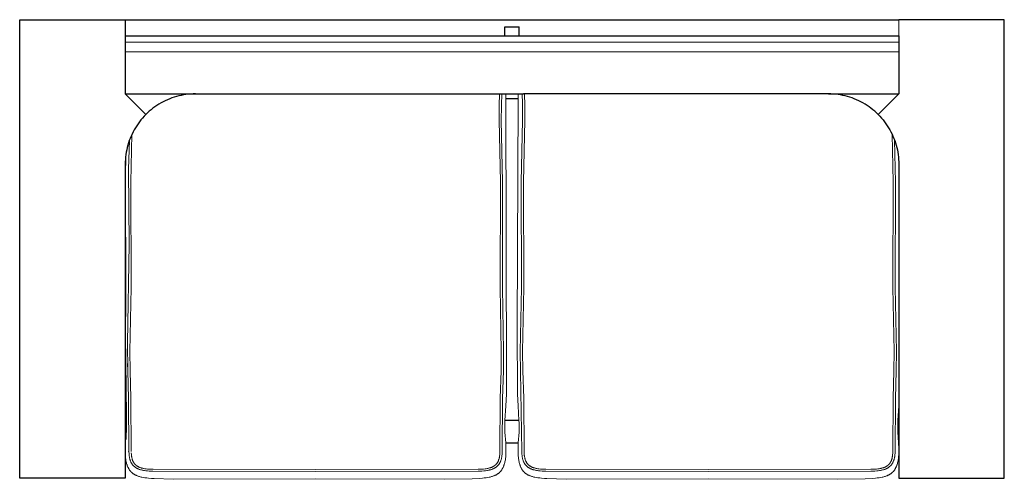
# Model space of a CAD drawing. Extents: x 26303 to 28959, y 10610 to 12307.
# Tile 3 of 4: x 26465 to 27865, y 11654 to 12307. Entities that reach past the tile are written whole.
import ezdxf

# ---------------------------------------------------------------- set-up
doc = ezdxf.new("R2010")
doc.units = 0
doc.header["$LTSCALE"] = 0.5
doc.layers.add('2D$Visibile$Curve', color=7, linetype='CONTINUOUS', lineweight=25, true_color=0x000000)
doc.layers.add('2D$Visibile$Tangenti', color=7, linetype='CONTINUOUS', lineweight=20, true_color=0x555555)

msp = doc.modelspace()

# ---------------------------------------------------------------- linework, layer by layer
at = {"layer": '2D$Visibile$Curve', "color": 0}
for p, q in [((26464.8, 12307.3), (26614.8, 12307.3)), ((26464.8, 11655.4), (26464.8, 12307.3)), ((26614.8, 12307.3), (26614.8, 12284.2)), ((26614.8, 12307.3), (27714.8, 12307.3)), ((27864.8, 12307.3), (27714.8, 12307.3)), ((27864.8, 11655.4), (27864.8, 12307.3)), ((27154.8, 12284.2), (27154.8, 12297.3)), ((27154.8, 12297.3), (27174.8, 12297.3)), ((27174.8, 12284.2), (27174.8, 12297.3)), ((26614.8, 12284.2), (27714.8, 12284.2)), ((26614.8, 12284.2), (26614.8, 12275.3)), ((27714.8, 12284.2), (27714.8, 12275.3)), ((26614.8, 12275.3), (26614.8, 12261.8)), ((27714.8, 12275.3), (27714.8, 12261.8)), ((26614.8, 12261.8), (26614.8, 12201.8)), ((27714.8, 12261.8), (27714.8, 12201.8)), ((26614.8, 12201.8), (26644.1, 12172.5)), ((26614.8, 12201.8), (26714.7, 12201.8)), ((26678.1, 12194.8), (26674.9, 12193.5)), ((26681.3, 12196), (26678.1, 12194.8)), ((26684.5, 12197.1), (26681.3, 12196)), ((26687.8, 12198), (26684.5, 12197.1)), ((26691.1, 12198.9), (26687.8, 12198)), ((26694.4, 12199.7), (26691.1, 12198.9)), ((26697.8, 12200.3), (26694.4, 12199.7)), ((26701.1, 12200.8), (26697.8, 12200.3)), ((26704.5, 12201.2), (26701.1, 12200.8)), ((26707.9, 12201.5), (26704.5, 12201.2)), ((26711.3, 12201.7), (26707.9, 12201.5)), ((26714.7, 12201.8), (26711.3, 12201.7)), ((26714.7, 12201.8), (26714.8, 12201.8)), ((26714.8, 12201.8), (27181, 12201.8)), ((27155.9, 12195.3), (27173.7, 12195.3)), ((27614.8, 12201.8), (27181, 12201.8)), ((27618.2, 12201.7), (27614.8, 12201.8)), ((27614.8, 12201.8), (27714.8, 12201.8)), ((27614.8, 12201.8), (27614.8, 12201.8)), ((27621.6, 12201.5), (27618.2, 12201.7)), ((27625, 12201.2), (27621.6, 12201.5)), ((27628.4, 12200.8), (27625, 12201.2)), ((27631.8, 12200.3), (27628.4, 12200.8)), ((27635.2, 12199.7), (27631.8, 12200.3)), ((27638.5, 12198.9), (27635.2, 12199.7)), ((27641.8, 12198), (27638.5, 12198.9)), ((27645.1, 12197.1), (27641.8, 12198)), ((27648.3, 12196), (27645.1, 12197.1)), ((27651.5, 12194.8), (27648.3, 12196)), ((27654.6, 12193.5), (27651.5, 12194.8)), ((27714.8, 12201.8), (27714.8, 12201.8)), ((26654.3, 12181.4), (26651.7, 12179.3)), ((26657.1, 12183.5), (26654.3, 12181.4)), ((26659.9, 12185.4), (26657.1, 12183.5)), ((26662.8, 12187.2), (26659.9, 12185.4)), ((26665.8, 12188.9), (26662.8, 12187.2)), ((26668.8, 12190.5), (26665.8, 12188.9)), ((26671.8, 12192.1), (26668.8, 12190.5)), ((26674.9, 12193.5), (26671.8, 12192.1)), ((27657.7, 12192.1), (27654.6, 12193.5)), ((27660.8, 12190.5), (27657.7, 12192.1)), ((27663.8, 12188.9), (27660.8, 12190.5)), ((27666.7, 12187.2), (27663.8, 12188.9)), ((27669.6, 12185.4), (27666.7, 12187.2)), ((27672.5, 12183.5), (27669.6, 12185.4)), ((27675.2, 12181.4), (27672.5, 12183.5)), ((27677.9, 12179.3), (27675.2, 12181.4)), ((26639.4, 12167.5), (26637.2, 12164.9)), ((26641.7, 12170), (26639.4, 12167.5)), ((26644.1, 12172.5), (26641.7, 12170)), ((26646.5, 12174.8), (26644.1, 12172.5)), ((26649.1, 12177.1), (26646.5, 12174.8)), ((26651.7, 12179.3), (26649.1, 12177.1)), ((27680.5, 12177.1), (27677.9, 12179.3)), ((27683, 12174.8), (27680.5, 12177.1)), ((27685.5, 12172.5), (27683, 12174.8)), ((27685.5, 12172.5), (27687.9, 12170)), ((27687.9, 12170), (27690.1, 12167.5)), ((27689.7, 12176.7), (27689.7, 12176.7)), ((27689.7, 12176.7), (27689.7, 12176.7)), ((27690.1, 12167.5), (27692.3, 12164.9)), ((26629.3, 12153.7), (26627.6, 12150.8)), ((26631.2, 12156.6), (26629.3, 12153.7)), ((26633.1, 12159.4), (26631.2, 12156.6)), ((26635.1, 12162.2), (26633.1, 12159.4)), ((26637.2, 12164.9), (26635.1, 12162.2)), ((27692.3, 12164.9), (27694.5, 12162.2)), ((27694.5, 12162.2), (27696.5, 12159.4)), ((27696.5, 12159.4), (27698.4, 12156.6)), ((27698.4, 12156.6), (27700.2, 12153.7)), ((27700.2, 12153.7), (27701.9, 12150.8)), ((26621.7, 12138.4), (26620.6, 12135.3)), ((26623.1, 12141.6), (26621.7, 12138.4)), ((26624.5, 12144.7), (26623.1, 12141.6)), ((26626, 12147.8), (26624.5, 12144.7)), ((26627.6, 12150.8), (26626, 12147.8)), ((27701.9, 12150.8), (27703.6, 12147.8)), ((27703.6, 12147.8), (27705.1, 12144.7)), ((27705.1, 12144.7), (27706.5, 12141.6)), ((27706.5, 12141.6), (27707.8, 12138.4)), ((27707.8, 12138.4), (27709, 12135.3)), ((26617.6, 12125.4), (26616.9, 12122.1)), ((26618.5, 12128.7), (26617.6, 12125.4)), ((26619.5, 12132), (26618.5, 12128.7)), ((26620.6, 12135.3), (26619.5, 12132)), ((27709, 12135.3), (27710.1, 12132)), ((27710.1, 12132), (27711.1, 12128.7)), ((27711.1, 12128.7), (27711.9, 12125.4)), ((27711.9, 12125.4), (27712.7, 12122.1)), ((26615.3, 12112), (26615, 12108.6)), ((26615.7, 12115.4), (26615.3, 12112)), ((26616.2, 12118.8), (26615.7, 12115.4)), ((26616.9, 12122.1), (26616.2, 12118.8)), ((27712.7, 12122.1), (27713.3, 12118.8)), ((27713.3, 12118.8), (27713.8, 12115.4)), ((27713.8, 12115.4), (27714.3, 12112)), ((27714.3, 12112), (27714.5, 12108.6)), ((26615, 12108.6), (26614.8, 12105.2)), ((26614.8, 12105.2), (26614.8, 12101.8)), ((26614.8, 12101.8), (26614.8, 11758.2)), ((27714.5, 12108.6), (27714.7, 12105.2)), ((27714.7, 12105.2), (27714.8, 12101.8)), ((27714.8, 12101.8), (27714.8, 11758.2)), ((26614.8, 11758.2), (26614.8, 11737.4)), ((27714.8, 11758.2), (27714.8, 11757)), ((27714.8, 11757), (27714.8, 11705.4)), ((26614.8, 11737.4), (26614.8, 11705.4)), ((26616.1, 11737.4), (26614.8, 11737.4)), ((27174.7, 11737.4), (27154.8, 11737.4)), ((26614.8, 11705.4), (26614.8, 11655.4)), ((26614.8, 11705.4), (26614.8, 11655.4)), ((26614.8, 11705.4), (26615.1, 11705.4)), ((27155.8, 11705.4), (27173.7, 11705.4)), ((27714.8, 11705.4), (27714.8, 11655.4)), ((26620.1, 11693.2), (26620.1, 11693.1)), ((26620.1, 11693), (26620.1, 11693.1)), ((26614.8, 11655.4), (26464.8, 11655.4)), ((27714.8, 11655.4), (27864.8, 11655.4))]:
    msp.add_line(p, q, dxfattribs=at)
at = {"layer": '2D$Visibile$Tangenti', "color": 0}
for p, q in [((27714.8, 12307.3), (27714.8, 12284.2)), ((26614.8, 12275.3), (27714.8, 12275.3)), ((26614.8, 12261.8), (27714.8, 12261.8)), ((27146.6, 12185.2), (27147.1, 12201.8)), ((27150.4, 12201.8), (27149.8, 12185.7)), ((27155.9, 12201.8), (27155.9, 12195.3)), ((27155.9, 12195.3), (27157.1, 11790.8)), ((27172, 11869.4), (27173.7, 12195.3)), ((27173.7, 12195.3), (27173.7, 12201.8)), ((27179.2, 12201.8), (27179.6, 12188.2)), ((27182.4, 12201.8), (27183, 12185.2)), ((27714.8, 12201.8), (27685.5, 12172.5)), ((27146.6, 12185.2), (27146.3, 12164.6)), ((27149.8, 12184.2), (27149.6, 12164.6)), ((27149.8, 12185.7), (27149.8, 12185.2)), ((27149.8, 12185.2), (27149.8, 12184.2)), ((27179.6, 12188.2), (27179.9, 12164.6)), ((27183, 12185.2), (27183.2, 12164.6)), ((27146.3, 12164.6), (27148.3, 12076.3)), ((27149.6, 12164.6), (27151.5, 12076.4)), ((27179.9, 12164.6), (27178, 12076.4)), ((27183.2, 12164.6), (27181.3, 12076.3)), ((26624.3, 12144.4), (26622.7, 12076.3)), ((27705.2, 12144.4), (27706.9, 12076.3)), ((26619.6, 12094.7), (26620.8, 12136)), ((27708.7, 12136), (27710.2, 12076.4)), ((26615.1, 12085.4), (26615.5, 12114.1)), ((26615.8, 11911.2), (26615.1, 12085.4)), ((26620.2, 11987.9), (26619.6, 12094.7)), ((26622.7, 12076.3), (26623.1, 11926.6)), ((27148.3, 12076.3), (27147.8, 11926.6)), ((27151.5, 12076.4), (27151.1, 11926.6)), ((27178, 12076.4), (27178.5, 11926.6)), ((27181.3, 12076.3), (27181.7, 11926.6)), ((27706.9, 12076.3), (27706.4, 11926.6)), ((27710.2, 12076.4), (27709.7, 11926.6)), ((26618, 11847.9), (26620.2, 11987.9)), ((26623.1, 11926.6), (26621.3, 11835.7)), ((27147.8, 11926.6), (27149.6, 11835.7)), ((27151.1, 11926.6), (27152.9, 11835.7)), ((27178.5, 11926.6), (27176.6, 11835.7)), ((27181.7, 11926.6), (27179.9, 11835.7)), ((27706.4, 11926.6), (27708.3, 11835.7)), ((27709.7, 11926.6), (27711.5, 11835.7)), ((26615.3, 11858.6), (26615.8, 11911.2)), ((26616.8, 11744.8), (26615.3, 11858.6)), ((27172.7, 11774.6), (27172, 11869.4)), ((26618.5, 11808), (26618, 11847.9)), ((26621.3, 11835.7), (26621.8, 11808.1)), ((27149.6, 11835.7), (27149.2, 11808.1)), ((27152.9, 11835.7), (27152.5, 11808)), ((27176.6, 11835.7), (27178.7, 11693.1)), ((27179.9, 11835.7), (27180.4, 11808.1)), ((27708.3, 11835.7), (27707.8, 11808.1)), ((27711.5, 11835.7), (27711.1, 11808)), ((26618.3, 11818.2), (26618.5, 11808)), ((26618.5, 11808), (26619.6, 11768.4)), ((26621.8, 11808.1), (26622.9, 11768.9)), ((27149.2, 11808.1), (27148.1, 11768.9)), ((27152.5, 11808), (27151.3, 11768.4)), ((27180.4, 11808.1), (27181.5, 11768.9)), ((27707.8, 11808.1), (27706.7, 11768.9)), ((27711.1, 11808), (27709.9, 11768.4)), ((27157.1, 11790.8), (27156.8, 11774.6)), ((27156.8, 11774.6), (27156.2, 11758.3)), ((27173.4, 11758.3), (27172.7, 11774.6)), ((26620.1, 11693.2), (26619.6, 11768.4)), ((26622.9, 11768.9), (26623.4, 11693.1)), ((27148.1, 11768.9), (27147.6, 11693.1)), ((27151.3, 11768.4), (27150.9, 11694.1)), ((27181.5, 11768.9), (27182, 11693.1)), ((27706.7, 11768.9), (27706.2, 11693.1)), ((27709.9, 11768.4), (27709.5, 11693)), ((26616.1, 11737.4), (26614.8, 11758.2)), ((27156.2, 11758.3), (27154.8, 11737.4)), ((27174.7, 11737.4), (27173.4, 11758.3)), ((27714.8, 11758.2), (27713.4, 11737.4)), ((26616.3, 11733.9), (26616.1, 11737.4)), ((26616.4, 11730), (26616.3, 11733.9)), ((26616.7, 11728.7), (26616.8, 11744.8)), ((27154.7, 11733.9), (27154.6, 11730)), ((27154.8, 11737.4), (27154.7, 11733.9)), ((27174.9, 11733.9), (27174.7, 11737.4)), ((27175, 11730), (27174.9, 11733.9)), ((27713.3, 11733.9), (27713.2, 11730)), ((27713.4, 11737.4), (27713.3, 11733.9)), ((27714.8, 11737.4), (27713.4, 11737.4)), ((26615.1, 11705.4), (26616.2, 11720.8)), ((26616.1, 11710.9), (26616.7, 11728.7)), ((26616.2, 11720.8), (26616.3, 11726)), ((26616.3, 11726), (26616.4, 11730)), ((27154.6, 11730), (27154.6, 11726)), ((27154.6, 11726), (27154.8, 11720.8)), ((27154.8, 11720.8), (27155.8, 11705.4)), ((27173.7, 11705.4), (27174.8, 11720.8)), ((27174.8, 11720.8), (27175, 11726)), ((27175, 11726), (27175, 11730)), ((27713.2, 11730), (27713.2, 11726)), ((27713.2, 11726), (27713.4, 11720.8)), ((27713.4, 11720.8), (27714.4, 11705.4)), ((26614.8, 11697.2), (26615.1, 11705.4)), ((27155.8, 11705.4), (27156, 11702.1)), ((27173.6, 11702.1), (27173.7, 11705.4)), ((27714.4, 11705.4), (27714.8, 11697.2)), ((27714.4, 11705.4), (27714.8, 11705.4)), ((26614.8, 11690), (26614.8, 11691.9)), ((26614.9, 11688.2), (26614.8, 11690)), ((26620.1, 11694.1), (26620.1, 11693.2)), ((26620.1, 11693), (26620.2, 11690.5)), ((26620.2, 11690.5), (26620.3, 11689)), ((26623.4, 11691.2), (26623.6, 11689.2)), ((27147.4, 11689.2), (27147.5, 11690.6)), ((27147.5, 11690.6), (27147.6, 11693.1)), ((27150.8, 11690.5), (27150.6, 11689)), ((27150.9, 11694.1), (27150.8, 11691.6)), ((27150.8, 11691.6), (27150.8, 11690.5)), ((27156, 11702.1), (27156.2, 11697.9)), ((27156.1, 11690.9), (27156, 11688.2)), ((27156.2, 11693.7), (27156.1, 11690.9)), ((27156.2, 11697.9), (27156.2, 11693.7)), ((27173.4, 11697.9), (27173.6, 11702.1)), ((27173.4, 11693.7), (27173.4, 11697.9)), ((27173.4, 11690.9), (27173.4, 11693.7)), ((27173.5, 11688.2), (27173.4, 11690.9)), ((27178.7, 11693.1), (27178.7, 11691.8)), ((27178.8, 11690.5), (27178.7, 11691.8)), ((27178.9, 11689), (27178.8, 11690.5)), ((27182, 11693.1), (27182.1, 11690.6)), ((27182.1, 11690.6), (27182.2, 11689.2)), ((27706, 11689.2), (27706.1, 11690.6)), ((27706.1, 11690.6), (27706.2, 11693.1)), ((27709.4, 11690.5), (27709.3, 11689)), ((27709.5, 11693), (27709.4, 11691.6)), ((27709.4, 11691.6), (27709.4, 11690.5)), ((27714.7, 11690), (27714.6, 11688.2)), ((27714.8, 11691.9), (27714.7, 11690)), ((26615, 11686.7), (26614.9, 11688.2)), ((26615.2, 11685.1), (26615, 11686.7)), ((26615.3, 11683.9), (26615.2, 11685.1)), ((26615.5, 11682.6), (26615.3, 11683.9)), ((26615.7, 11681.3), (26615.5, 11682.6)), ((26615.9, 11680), (26615.7, 11681.3)), ((26616.2, 11678.6), (26615.9, 11680)), ((26616.5, 11677.3), (26616.2, 11678.6)), ((26616.8, 11676.1), (26616.5, 11677.3)), ((26617.2, 11674.8), (26616.8, 11676.1)), ((26620.3, 11689), (26620.5, 11687.4)), ((26620.5, 11687.4), (26620.6, 11686.6)), ((26620.6, 11686.6), (26620.7, 11685.9)), ((26620.7, 11685.9), (26620.8, 11685.1)), ((26620.8, 11685.1), (26620.9, 11684.4)), ((26620.9, 11684.4), (26621.1, 11683.6)), ((26621.1, 11683.6), (26621.3, 11682.8)), ((26621.3, 11682.8), (26621.5, 11682.1)), ((26621.5, 11682.1), (26621.7, 11681.3)), ((26621.7, 11681.3), (26622, 11680.6)), ((26622, 11680.6), (26622.2, 11679.9)), ((26622.2, 11679.9), (26622.5, 11679.3)), ((26622.5, 11679.3), (26622.7, 11678.6)), ((26622.7, 11678.6), (26623, 11678)), ((26623, 11678), (26623.2, 11677.6)), ((26623.2, 11677.6), (26623.4, 11677.2)), ((26623.4, 11677.2), (26623.6, 11676.9)), ((26623.6, 11689.2), (26623.7, 11687.7)), ((26623.6, 11676.9), (26623.8, 11676.5)), ((26623.7, 11687.7), (26623.8, 11686.9)), ((26623.8, 11686.9), (26623.9, 11686.2)), ((26623.8, 11676.5), (26624.1, 11676.1)), ((26623.9, 11686.2), (26624, 11685.5)), ((26624, 11685.5), (26624.2, 11684.8)), ((26624.1, 11676.1), (26624.4, 11675.7)), ((26624.2, 11684.8), (26624.3, 11684.1)), ((26624.3, 11684.1), (26624.5, 11683.4)), ((26624.5, 11683.4), (26624.7, 11682.7)), ((26624.7, 11682.7), (26624.9, 11682)), ((26624.9, 11682), (26625.1, 11681.3)), ((26625.1, 11681.3), (26625.3, 11680.7)), ((26625.3, 11680.7), (26625.5, 11680.1)), ((26625.5, 11680.1), (26625.8, 11679.6)), ((26625.8, 11679.6), (26626.1, 11679)), ((26626.1, 11679), (26626.2, 11678.7)), ((26626.2, 11678.7), (26626.4, 11678.3)), ((26626.4, 11678.3), (26626.6, 11678)), ((26626.6, 11678), (26626.8, 11677.7)), ((26626.8, 11677.7), (26627, 11677.4)), ((26627, 11677.4), (26627.2, 11677)), ((26627.2, 11677), (26627.4, 11676.7)), ((26627.4, 11676.7), (26627.6, 11676.4)), ((26627.6, 11676.4), (26627.9, 11676.1)), ((26627.9, 11676.1), (26628.1, 11675.8)), ((27142.9, 11675.8), (27143.1, 11676.1)), ((27143.1, 11676.1), (27143.3, 11676.4)), ((27143.3, 11676.4), (27143.5, 11676.7)), ((27143.5, 11676.7), (27143.7, 11677)), ((27143.7, 11677), (27144, 11677.4)), ((27144, 11677.4), (27144.2, 11677.7)), ((27144.2, 11677.7), (27144.4, 11678)), ((27144.4, 11678), (27144.5, 11678.4)), ((27144.5, 11678.4), (27144.7, 11678.7)), ((27144.7, 11678.7), (27144.9, 11679)), ((27144.9, 11679), (27145.1, 11679.6)), ((27145.1, 11679.6), (27145.4, 11680.1)), ((27145.4, 11680.1), (27145.6, 11680.7)), ((27145.6, 11680.7), (27145.8, 11681.3)), ((27145.8, 11681.3), (27146.1, 11682)), ((27146.1, 11682), (27146.3, 11682.7)), ((27146.3, 11682.7), (27146.5, 11683.4)), ((27146.5, 11683.4), (27146.6, 11684.1)), ((27146.6, 11684.1), (27146.8, 11684.8)), ((27146.8, 11676.1), (27146.6, 11675.7)), ((27146.8, 11684.8), (27146.9, 11685.5)), ((27147.1, 11676.5), (27146.8, 11676.1)), ((27146.9, 11685.5), (27147, 11686.2)), ((27147, 11686.2), (27147.1, 11686.9)), ((27147.1, 11686.9), (27147.3, 11688.4)), ((27147.3, 11676.9), (27147.1, 11676.5)), ((27147.3, 11688.4), (27147.4, 11689.2)), ((27147.5, 11677.2), (27147.3, 11676.9)), ((27147.7, 11677.6), (27147.5, 11677.2)), ((27147.9, 11678), (27147.7, 11677.6)), ((27148.2, 11678.6), (27147.9, 11678)), ((27148.5, 11679.3), (27148.2, 11678.6)), ((27148.8, 11679.9), (27148.5, 11679.3)), ((27149, 11680.6), (27148.8, 11679.9)), ((27149.2, 11681.3), (27149, 11680.6)), ((27149.5, 11682.1), (27149.2, 11681.3)), ((27149.7, 11682.8), (27149.5, 11682.1)), ((27149.8, 11683.6), (27149.7, 11682.8)), ((27150, 11684.4), (27149.8, 11683.6)), ((27150.2, 11685.1), (27150, 11684.4)), ((27150.3, 11685.9), (27150.2, 11685.1)), ((27150.4, 11686.6), (27150.3, 11685.9)), ((27150.5, 11687.4), (27150.4, 11686.6)), ((27150.6, 11689), (27150.5, 11687.4)), ((27154.1, 11676.1), (27153.8, 11674.8)), ((27154.5, 11677.3), (27154.1, 11676.1)), ((27154.8, 11678.6), (27154.5, 11677.3)), ((27155.1, 11680), (27154.8, 11678.6)), ((27155.3, 11681.3), (27155.1, 11680)), ((27155.5, 11682.6), (27155.3, 11681.3)), ((27155.6, 11683.9), (27155.5, 11682.6)), ((27155.8, 11685.1), (27155.6, 11683.9)), ((27155.9, 11686.7), (27155.8, 11685.1)), ((27156, 11688.2), (27155.9, 11686.7)), ((27173.6, 11686.7), (27173.5, 11688.2)), ((27173.8, 11685.1), (27173.6, 11686.7)), ((27173.9, 11683.9), (27173.8, 11685.1)), ((27174.1, 11682.6), (27173.9, 11683.9)), ((27174.3, 11681.3), (27174.1, 11682.6)), ((27174.5, 11680), (27174.3, 11681.3)), ((27174.8, 11678.6), (27174.5, 11680)), ((27175.1, 11677.3), (27174.8, 11678.6)), ((27175.4, 11676.1), (27175.1, 11677.3)), ((27175.8, 11674.8), (27175.4, 11676.1)), ((27179, 11688.2), (27178.9, 11689)), ((27179.2, 11686.6), (27179, 11688.2)), ((27179.3, 11685.9), (27179.2, 11686.6)), ((27179.4, 11685.1), (27179.3, 11685.9)), ((27179.5, 11684.4), (27179.4, 11685.1)), ((27179.7, 11683.6), (27179.5, 11684.4)), ((27179.9, 11682.8), (27179.7, 11683.6)), ((27180.1, 11682.1), (27179.9, 11682.8)), ((27180.3, 11681.3), (27180.1, 11682.1)), ((27180.6, 11680.6), (27180.3, 11681.3)), ((27180.8, 11679.9), (27180.6, 11680.6)), ((27181.1, 11679.3), (27180.8, 11679.9)), ((27181.4, 11678.6), (27181.1, 11679.3)), ((27181.7, 11678), (27181.4, 11678.6)), ((27181.8, 11677.6), (27181.7, 11678)), ((27182, 11677.2), (27181.8, 11677.6)), ((27182.2, 11676.9), (27182, 11677.2)), ((27182.2, 11689.2), (27182.3, 11687.7)), ((27182.5, 11676.5), (27182.2, 11676.9)), ((27182.3, 11687.7), (27182.4, 11686.9)), ((27182.4, 11686.9), (27182.5, 11686.2)), ((27182.5, 11686.2), (27182.6, 11685.5)), ((27182.7, 11676.1), (27182.5, 11676.5)), ((27182.6, 11685.5), (27182.8, 11684.8)), ((27183, 11675.7), (27182.7, 11676.1)), ((27182.8, 11684.8), (27182.9, 11684.1)), ((27182.9, 11684.1), (27183.1, 11683.4)), ((27183.1, 11683.4), (27183.3, 11682.7)), ((27183.3, 11682.7), (27183.5, 11682)), ((27183.5, 11682), (27183.7, 11681.3)), ((27183.7, 11681.3), (27183.9, 11680.7)), ((27183.9, 11680.7), (27184.2, 11680.1)), ((27184.2, 11680.1), (27184.4, 11679.6)), ((27184.4, 11679.6), (27184.7, 11679)), ((27184.7, 11679), (27184.8, 11678.7)), ((27184.8, 11678.7), (27185, 11678.4)), ((27185, 11678.4), (27185.2, 11678)), ((27185.2, 11678), (27185.4, 11677.7)), ((27185.4, 11677.7), (27185.6, 11677.4)), ((27185.6, 11677.4), (27185.8, 11677)), ((27185.8, 11677), (27186, 11676.7)), ((27186, 11676.7), (27186.2, 11676.4)), ((27186.2, 11676.4), (27186.5, 11676.1)), ((27186.5, 11676.1), (27186.7, 11675.8)), ((27701.5, 11675.8), (27701.7, 11676.1)), ((27701.7, 11676.1), (27701.9, 11676.4)), ((27701.9, 11676.4), (27702.1, 11676.7)), ((27702.1, 11676.7), (27702.3, 11677)), ((27702.3, 11677), (27702.6, 11677.4)), ((27702.6, 11677.4), (27702.8, 11677.7)), ((27702.8, 11677.7), (27703, 11678)), ((27703, 11678), (27703.1, 11678.4)), ((27703.1, 11678.4), (27703.3, 11678.7)), ((27703.3, 11678.7), (27703.5, 11679)), ((27703.5, 11679), (27703.8, 11679.6)), ((27703.8, 11679.6), (27704, 11680.1)), ((27704, 11680.1), (27704.2, 11680.7)), ((27704.2, 11680.7), (27704.5, 11681.3)), ((27704.5, 11681.3), (27704.7, 11682)), ((27704.7, 11682), (27704.9, 11682.7)), ((27704.9, 11682.7), (27705.1, 11683.4)), ((27705.1, 11683.4), (27705.2, 11684.1)), ((27705.2, 11684.1), (27705.4, 11684.8)), ((27705.5, 11676.1), (27705.2, 11675.7)), ((27705.4, 11684.8), (27705.5, 11685.5)), ((27705.5, 11685.5), (27705.6, 11686.2)), ((27705.7, 11676.5), (27705.5, 11676.1)), ((27705.6, 11686.2), (27705.7, 11686.9)), ((27705.7, 11686.9), (27705.9, 11688.4)), ((27705.9, 11676.9), (27705.7, 11676.5)), ((27705.9, 11688.4), (27706, 11689.2)), ((27706.1, 11677.2), (27705.9, 11676.9)), ((27706.3, 11677.6), (27706.1, 11677.2)), ((27706.5, 11678), (27706.3, 11677.6)), ((27706.8, 11678.6), (27706.5, 11678)), ((27707.1, 11679.3), (27706.8, 11678.6)), ((27707.4, 11679.9), (27707.1, 11679.3)), ((27707.6, 11680.6), (27707.4, 11679.9)), ((27707.8, 11681.3), (27707.6, 11680.6)), ((27708.1, 11682.1), (27707.8, 11681.3)), ((27708.3, 11682.8), (27708.1, 11682.1)), ((27708.5, 11683.6), (27708.3, 11682.8)), ((27708.6, 11684.4), (27708.5, 11683.6)), ((27708.8, 11685.1), (27708.6, 11684.4)), ((27708.9, 11685.9), (27708.8, 11685.1)), ((27709, 11686.6), (27708.9, 11685.9)), ((27709.1, 11687.4), (27709, 11686.6)), ((27709.3, 11689), (27709.1, 11687.4)), ((27712.8, 11676.1), (27712.4, 11674.8)), ((27713.1, 11677.3), (27712.8, 11676.1)), ((27713.4, 11678.6), (27713.1, 11677.3)), ((27713.7, 11680), (27713.4, 11678.6)), ((27713.9, 11681.3), (27713.7, 11680)), ((27714.1, 11682.6), (27713.9, 11681.3)), ((27714.3, 11683.9), (27714.1, 11682.6)), ((27714.4, 11685.1), (27714.3, 11683.9)), ((27714.5, 11686.7), (27714.4, 11685.1)), ((27714.6, 11688.2), (27714.5, 11686.7)), ((26617.4, 11674.2), (26617.2, 11674.8)), ((26617.6, 11673.6), (26617.4, 11674.2)), ((26617.8, 11673), (26617.6, 11673.6)), ((26618.1, 11672.4), (26617.8, 11673)), ((26618.3, 11671.7), (26618.1, 11672.4)), ((26618.6, 11671), (26618.3, 11671.7)), ((26618.9, 11670.4), (26618.6, 11671)), ((26619.3, 11669.8), (26618.9, 11670.4)), ((26619.6, 11669.2), (26619.3, 11669.8)), ((26619.9, 11668.5), (26619.6, 11669.2)), ((26620.3, 11668), (26619.9, 11668.5)), ((26620.7, 11667.4), (26620.3, 11668)), ((26621, 11666.9), (26620.7, 11667.4)), ((26621.4, 11666.4), (26621, 11666.9)), ((26621.7, 11665.9), (26621.4, 11666.4)), ((26622.1, 11665.5), (26621.7, 11665.9)), ((26622.5, 11665), (26622.1, 11665.5)), ((26622.9, 11664.6), (26622.5, 11665)), ((26623.3, 11664.1), (26622.9, 11664.6)), ((26623.7, 11663.7), (26623.3, 11664.1)), ((26624.1, 11663.3), (26623.7, 11663.7)), ((26624.6, 11662.9), (26624.1, 11663.3)), ((26624.4, 11675.7), (26624.6, 11675.4)), ((26624.6, 11675.4), (26624.9, 11675)), ((26625, 11662.6), (26624.6, 11662.9)), ((26624.9, 11675), (26625.1, 11674.7)), ((26625.5, 11662.2), (26625, 11662.6)), ((26625.1, 11674.7), (26625.4, 11674.3)), ((26625.4, 11674.3), (26625.7, 11674)), ((26625.8, 11661.9), (26625.5, 11662.2)), ((26625.7, 11674), (26625.9, 11673.7)), ((26625.9, 11673.7), (26626.2, 11673.3)), ((26626.2, 11673.3), (26626.5, 11673)), ((26626.5, 11673), (26626.8, 11672.8)), ((26626.8, 11672.8), (26627.1, 11672.5)), ((26627.1, 11672.5), (26627.4, 11672.2)), ((26627.4, 11672.2), (26627.7, 11672)), ((26627.7, 11672), (26628, 11671.7)), ((26628, 11671.7), (26628.3, 11671.5)), ((26628.1, 11675.8), (26628.3, 11675.6)), ((26628.3, 11675.6), (26628.6, 11675.3)), ((26628.3, 11671.5), (26628.6, 11671.2)), ((26628.6, 11675.3), (26628.8, 11675)), ((26628.6, 11671.2), (26628.9, 11671)), ((26628.8, 11675), (26629.1, 11674.7)), ((26628.9, 11671), (26629.3, 11670.7)), ((26629.1, 11674.7), (26629.3, 11674.5)), ((26629.3, 11674.5), (26629.5, 11674.3)), ((26629.3, 11670.7), (26629.7, 11670.5)), ((26629.5, 11674.3), (26629.8, 11674.1)), ((26629.7, 11670.5), (26630.1, 11670.2)), ((26629.8, 11674.1), (26630, 11673.8)), ((26630, 11673.8), (26630.3, 11673.6)), ((26630.1, 11670.2), (26630.5, 11670)), ((26630.3, 11673.6), (26630.6, 11673.4)), ((26630.5, 11670), (26630.9, 11669.7)), ((26630.6, 11673.4), (26630.8, 11673.2)), ((26630.8, 11673.2), (26631.1, 11673)), ((26630.9, 11669.7), (26631.4, 11669.5)), ((26631.1, 11673), (26631.4, 11672.8)), ((26631.4, 11672.8), (26631.7, 11672.6)), ((26631.4, 11669.5), (26631.8, 11669.2)), ((26631.7, 11672.6), (26632, 11672.4)), ((26631.8, 11669.2), (26632.2, 11669)), ((26632, 11672.4), (26632.4, 11672.2)), ((26632.2, 11669), (26632.6, 11668.8)), ((26632.4, 11672.2), (26632.8, 11671.9)), ((26632.6, 11668.8), (26633, 11668.6)), ((26632.8, 11671.9), (26633.2, 11671.7)), ((26633, 11668.6), (26633.5, 11668.5)), ((26633.2, 11671.7), (26633.5, 11671.5)), ((26633.5, 11671.5), (26633.9, 11671.4)), ((26633.5, 11668.5), (26633.9, 11668.3)), ((26633.9, 11671.4), (26634.2, 11671.2)), ((26633.9, 11668.3), (26634.8, 11667.9)), ((26634.2, 11671.2), (26634.6, 11671)), ((26634.6, 11671), (26635, 11670.9)), ((26634.8, 11667.9), (26635.6, 11667.7)), ((26635, 11670.9), (26635.3, 11670.7)), ((26635.3, 11670.7), (26636.1, 11670.4)), ((26635.6, 11667.7), (26636.4, 11667.4)), ((26636.1, 11670.4), (26636.8, 11670.2)), ((26636.4, 11667.4), (26637.2, 11667.2)), ((26636.8, 11670.2), (26637.5, 11670)), ((26637.2, 11667.2), (26638, 11667)), ((26637.5, 11670), (26638.2, 11669.7)), ((26638, 11667), (26638.9, 11666.7)), ((26638.2, 11669.7), (26638.9, 11669.6)), ((26638.9, 11669.6), (26639.7, 11669.4)), ((26638.9, 11666.7), (26639.8, 11666.6)), ((26639.7, 11669.4), (26640.6, 11669.2)), ((26639.8, 11666.6), (26640.8, 11666.4)), ((26640.6, 11669.2), (26641.5, 11669)), ((26640.8, 11666.4), (26642.2, 11666.1)), ((26641.5, 11669), (26642.7, 11668.8)), ((26642.2, 11666.1), (26644, 11665.9)), ((26642.7, 11668.8), (26644.4, 11668.6)), ((26644, 11665.9), (26646.3, 11665.6)), ((26644.4, 11668.6), (26646.6, 11668.3)), ((26646.3, 11665.6), (26648.9, 11665.5)), ((26646.6, 11668.3), (26649.1, 11668.2)), ((26648.9, 11665.5), (26650.7, 11665.4)), ((26649.1, 11668.2), (26650.8, 11668.1)), ((26650.7, 11665.4), (26654.3, 11665.3)), ((26650.8, 11668.1), (26654.4, 11668)), ((26654.3, 11665.3), (26885.5, 11664.9)), ((26654.4, 11668), (26885.5, 11667.7)), ((26885.5, 11667.7), (27116.6, 11668)), ((27116.6, 11665.3), (26885.5, 11664.9)), ((27116.6, 11668), (27120.1, 11668.1)), ((27120.3, 11665.4), (27116.6, 11665.3)), ((27120.1, 11668.1), (27121.8, 11668.2)), ((27122, 11665.4), (27120.3, 11665.4)), ((27121.8, 11668.2), (27124.4, 11668.3)), ((27124.7, 11665.6), (27122, 11665.4)), ((27124.4, 11668.3), (27126.5, 11668.6)), ((27127, 11665.9), (27124.7, 11665.6)), ((27126.5, 11668.6), (27128.2, 11668.8)), ((27128.8, 11666.1), (27127, 11665.9)), ((27128.2, 11668.8), (27129.4, 11669)), ((27130.1, 11666.3), (27128.8, 11666.1)), ((27129.4, 11669), (27130.4, 11669.2)), ((27131.2, 11666.5), (27130.1, 11666.3)), ((27130.4, 11669.2), (27131.2, 11669.4)), ((27131.2, 11669.4), (27132, 11669.6)), ((27132.1, 11666.7), (27131.2, 11666.5)), ((27132, 11669.6), (27132.7, 11669.8)), ((27133, 11667), (27132.1, 11666.7)), ((27132.7, 11669.8), (27133.5, 11670)), ((27133.8, 11667.2), (27133, 11667)), ((27133.5, 11670), (27134.2, 11670.2)), ((27134.6, 11667.4), (27133.8, 11667.2)), ((27134.2, 11670.2), (27134.8, 11670.4)), ((27135.4, 11667.7), (27134.6, 11667.4)), ((27134.8, 11670.4), (27135.6, 11670.7)), ((27136.2, 11667.9), (27135.4, 11667.7)), ((27135.6, 11670.7), (27136, 11670.9)), ((27136, 11670.9), (27136.4, 11671)), ((27137, 11668.3), (27136.2, 11667.9)), ((27136.4, 11671), (27136.7, 11671.2)), ((27136.7, 11671.2), (27137.1, 11671.4)), ((27137.5, 11668.4), (27137, 11668.3)), ((27137.1, 11671.4), (27137.4, 11671.6)), ((27137.4, 11671.6), (27137.8, 11671.7)), ((27137.9, 11668.6), (27137.5, 11668.4)), ((27137.8, 11671.7), (27138.2, 11672)), ((27138.3, 11668.8), (27137.9, 11668.6)), ((27138.2, 11672), (27138.6, 11672.2)), ((27138.7, 11669), (27138.3, 11668.8)), ((27138.6, 11672.2), (27138.9, 11672.4)), ((27139.2, 11669.2), (27138.7, 11669)), ((27138.9, 11672.4), (27139.2, 11672.6)), ((27139.2, 11672.6), (27139.5, 11672.8)), ((27139.6, 11669.4), (27139.2, 11669.2)), ((27139.5, 11672.8), (27139.9, 11673)), ((27140, 11669.7), (27139.6, 11669.4)), ((27139.9, 11673), (27140.1, 11673.2)), ((27140.5, 11670), (27140, 11669.7)), ((27140.1, 11673.2), (27140.4, 11673.4)), ((27140.4, 11673.4), (27140.6, 11673.6)), ((27140.9, 11670.2), (27140.5, 11670)), ((27140.6, 11673.6), (27140.9, 11673.9)), ((27140.9, 11673.9), (27141.2, 11674.1)), ((27141.3, 11670.5), (27140.9, 11670.2)), ((27141.2, 11674.1), (27141.4, 11674.3)), ((27141.6, 11670.7), (27141.3, 11670.5)), ((27141.4, 11674.3), (27141.6, 11674.5)), ((27141.6, 11674.5), (27141.9, 11674.8)), ((27142, 11671), (27141.6, 11670.7)), ((27141.9, 11674.8), (27142.1, 11675)), ((27142.3, 11671.2), (27142, 11671)), ((27142.1, 11675), (27142.4, 11675.3)), ((27142.6, 11671.5), (27142.3, 11671.2)), ((27142.4, 11675.3), (27142.6, 11675.6)), ((27142.6, 11675.6), (27142.9, 11675.8)), ((27142.9, 11671.7), (27142.6, 11671.5)), ((27143.2, 11672), (27142.9, 11671.7)), ((27143.5, 11672.2), (27143.2, 11672)), ((27143.8, 11672.5), (27143.5, 11672.2)), ((27144.1, 11672.7), (27143.8, 11672.5)), ((27144.4, 11673), (27144.1, 11672.7)), ((27144.7, 11673.3), (27144.4, 11673)), ((27145, 11673.7), (27144.7, 11673.3)), ((27145.3, 11674), (27145, 11673.7)), ((27145.5, 11662.2), (27145.1, 11661.9)), ((27145.6, 11674.3), (27145.3, 11674)), ((27145.9, 11662.6), (27145.5, 11662.2)), ((27145.8, 11674.7), (27145.6, 11674.3)), ((27146.1, 11675), (27145.8, 11674.7)), ((27146.4, 11662.9), (27145.9, 11662.6)), ((27146.3, 11675.3), (27146.1, 11675)), ((27146.6, 11675.7), (27146.3, 11675.3)), ((27146.8, 11663.3), (27146.4, 11662.9)), ((27147.3, 11663.7), (27146.8, 11663.3)), ((27147.7, 11664.1), (27147.3, 11663.7)), ((27148.1, 11664.6), (27147.7, 11664.1)), ((27148.5, 11665), (27148.1, 11664.6)), ((27148.9, 11665.5), (27148.5, 11665)), ((27149.2, 11665.9), (27148.9, 11665.5)), ((27149.6, 11666.4), (27149.2, 11665.9)), ((27149.9, 11666.9), (27149.6, 11666.4)), ((27150.3, 11667.4), (27149.9, 11666.9)), ((27150.7, 11668), (27150.3, 11667.4)), ((27151, 11668.5), (27150.7, 11668)), ((27151.4, 11669.2), (27151, 11668.5)), ((27151.7, 11669.8), (27151.4, 11669.2)), ((27152, 11670.4), (27151.7, 11669.8)), ((27152.3, 11671), (27152, 11670.4)), ((27152.6, 11671.7), (27152.3, 11671)), ((27152.9, 11672.4), (27152.6, 11671.7)), ((27153.1, 11673), (27152.9, 11672.4)), ((27153.3, 11673.6), (27153.1, 11673)), ((27153.6, 11674.2), (27153.3, 11673.6)), ((27153.8, 11674.8), (27153.6, 11674.2)), ((27176, 11674.2), (27175.8, 11674.8)), ((27176.2, 11673.6), (27176, 11674.2)), ((27176.4, 11673), (27176.2, 11673.6)), ((27176.7, 11672.4), (27176.4, 11673)), ((27176.9, 11671.7), (27176.7, 11672.4)), ((27177.2, 11671), (27176.9, 11671.7)), ((27177.5, 11670.4), (27177.2, 11671)), ((27177.9, 11669.8), (27177.5, 11670.4)), ((27178.2, 11669.2), (27177.9, 11669.8)), ((27178.5, 11668.5), (27178.2, 11669.2)), ((27178.9, 11668), (27178.5, 11668.5)), ((27179.3, 11667.4), (27178.9, 11668)), ((27179.6, 11666.9), (27179.3, 11667.4)), ((27180, 11666.4), (27179.6, 11666.9)), ((27180.3, 11665.9), (27180, 11666.4)), ((27180.7, 11665.5), (27180.3, 11665.9)), ((27181.1, 11665), (27180.7, 11665.5)), ((27181.5, 11664.6), (27181.1, 11665)), ((27181.9, 11664.1), (27181.5, 11664.6)), ((27182.3, 11663.7), (27181.9, 11664.1)), ((27182.7, 11663.3), (27182.3, 11663.7)), ((27183.2, 11662.9), (27182.7, 11663.3)), ((27183.2, 11675.3), (27183, 11675.7)), ((27183.5, 11675), (27183.2, 11675.3)), ((27183.6, 11662.6), (27183.2, 11662.9)), ((27183.7, 11674.7), (27183.5, 11675)), ((27184.1, 11662.2), (27183.6, 11662.6)), ((27184, 11674.3), (27183.7, 11674.7)), ((27184.3, 11674), (27184, 11674.3)), ((27184.4, 11661.9), (27184.1, 11662.2)), ((27184.6, 11673.7), (27184.3, 11674)), ((27184.9, 11673.3), (27184.6, 11673.7)), ((27185.2, 11673), (27184.9, 11673.3)), ((27185.4, 11672.7), (27185.2, 11673)), ((27185.7, 11672.5), (27185.4, 11672.7)), ((27186, 11672.2), (27185.7, 11672.5)), ((27186.3, 11672), (27186, 11672.2)), ((27186.6, 11671.7), (27186.3, 11672)), ((27186.9, 11671.5), (27186.6, 11671.7)), ((27186.7, 11675.8), (27186.9, 11675.6)), ((27186.9, 11675.6), (27187.2, 11675.3)), ((27187.2, 11671.2), (27186.9, 11671.5)), ((27187.2, 11675.3), (27187.4, 11675)), ((27187.5, 11671), (27187.2, 11671.2)), ((27187.4, 11675), (27187.7, 11674.8)), ((27187.9, 11670.7), (27187.5, 11671)), ((27187.7, 11674.8), (27187.9, 11674.5)), ((27187.9, 11674.5), (27188.2, 11674.3)), ((27188.3, 11670.5), (27187.9, 11670.7)), ((27188.2, 11674.3), (27188.4, 11674.1)), ((27188.7, 11670.2), (27188.3, 11670.5)), ((27188.4, 11674.1), (27188.7, 11673.9)), ((27188.7, 11673.9), (27188.9, 11673.6)), ((27189.1, 11670), (27188.7, 11670.2)), ((27188.9, 11673.6), (27189.2, 11673.4)), ((27189.5, 11669.7), (27189.1, 11670)), ((27189.2, 11673.4), (27189.4, 11673.2)), ((27189.4, 11673.2), (27189.7, 11673)), ((27190, 11669.4), (27189.5, 11669.7)), ((27189.7, 11673), (27190, 11672.8)), ((27190, 11672.8), (27190.4, 11672.6)), ((27190.4, 11669.2), (27190, 11669.4)), ((27190.4, 11672.6), (27190.7, 11672.4)), ((27190.8, 11669), (27190.4, 11669.2)), ((27190.7, 11672.4), (27191, 11672.2)), ((27191.2, 11668.8), (27190.8, 11669)), ((27191, 11672.2), (27191.4, 11672)), ((27191.7, 11668.6), (27191.2, 11668.8)), ((27191.4, 11672), (27191.8, 11671.7)), ((27192.1, 11668.4), (27191.7, 11668.6)), ((27191.8, 11671.7), (27192.1, 11671.6)), ((27192.1, 11671.6), (27192.5, 11671.4)), ((27192.5, 11668.3), (27192.1, 11668.4)), ((27192.5, 11671.4), (27192.8, 11671.2)), ((27193.4, 11667.9), (27192.5, 11668.3)), ((27192.8, 11671.2), (27193.2, 11671)), ((27193.2, 11671), (27193.6, 11670.9)), ((27194.2, 11667.7), (27193.4, 11667.9)), ((27193.6, 11670.9), (27193.9, 11670.7)), ((27193.9, 11670.7), (27194.7, 11670.4)), ((27195, 11667.4), (27194.2, 11667.7)), ((27194.7, 11670.4), (27195.4, 11670.2)), ((27195.8, 11667.2), (27195, 11667.4)), ((27195.4, 11670.2), (27196.1, 11670)), ((27196.6, 11667), (27195.8, 11667.2)), ((27196.1, 11670), (27196.8, 11669.8)), ((27197.5, 11666.7), (27196.6, 11667)), ((27196.8, 11669.8), (27197.5, 11669.6)), ((27197.5, 11669.6), (27198.3, 11669.4)), ((27198.4, 11666.5), (27197.5, 11666.7)), ((27198.3, 11669.4), (27199.2, 11669.2)), ((27199.4, 11666.3), (27198.4, 11666.5)), ((27199.2, 11669.2), (27200.1, 11669)), ((27200.8, 11666.1), (27199.4, 11666.3)), ((27200.1, 11669), (27201.4, 11668.8)), ((27202.6, 11665.9), (27200.8, 11666.1)), ((27201.4, 11668.8), (27203, 11668.6)), ((27204.9, 11665.6), (27202.6, 11665.9)), ((27203, 11668.6), (27205.2, 11668.3)), ((27207.5, 11665.4), (27204.9, 11665.6)), ((27205.2, 11668.3), (27207.8, 11668.2)), ((27209.3, 11665.4), (27207.5, 11665.4)), ((27207.8, 11668.2), (27209.4, 11668.1)), ((27212.9, 11665.3), (27209.3, 11665.4)), ((27209.4, 11668.1), (27213, 11668)), ((27444.1, 11664.9), (27212.9, 11665.3)), ((27213, 11668), (27444.1, 11667.7)), ((27444.1, 11667.7), (27675.2, 11668)), ((27675.2, 11665.3), (27444.1, 11664.9)), ((27675.2, 11668), (27678.7, 11668.1)), ((27678.9, 11665.4), (27675.2, 11665.3)), ((27678.7, 11668.1), (27680.4, 11668.2)), ((27680.6, 11665.4), (27678.9, 11665.4)), ((27680.4, 11668.2), (27683, 11668.3)), ((27683.3, 11665.6), (27680.6, 11665.4)), ((27683, 11668.3), (27685.1, 11668.6)), ((27685.6, 11665.9), (27683.3, 11665.6)), ((27685.1, 11668.6), (27686.8, 11668.8)), ((27687.4, 11666.1), (27685.6, 11665.9)), ((27686.8, 11668.8), (27688, 11669)), ((27688.7, 11666.3), (27687.4, 11666.1)), ((27688, 11669), (27689, 11669.2)), ((27689.8, 11666.5), (27688.7, 11666.3)), ((27689, 11669.2), (27689.8, 11669.4)), ((27689.8, 11669.4), (27690.6, 11669.6)), ((27690.7, 11666.7), (27689.8, 11666.5)), ((27690.6, 11669.6), (27691.4, 11669.8)), ((27691.6, 11667), (27690.7, 11666.7)), ((27691.4, 11669.8), (27692.1, 11670)), ((27692.4, 11667.2), (27691.6, 11667)), ((27692.1, 11670), (27692.8, 11670.2)), ((27693.2, 11667.4), (27692.4, 11667.2)), ((27692.8, 11670.2), (27693.5, 11670.4)), ((27694, 11667.7), (27693.2, 11667.4)), ((27693.5, 11670.4), (27694.2, 11670.7)), ((27694.8, 11667.9), (27694, 11667.7)), ((27694.2, 11670.7), (27694.6, 11670.9)), ((27694.6, 11670.9), (27695, 11671)), ((27695.6, 11668.3), (27694.8, 11667.9)), ((27695, 11671), (27695.3, 11671.2)), ((27695.3, 11671.2), (27695.7, 11671.4)), ((27696.1, 11668.4), (27695.6, 11668.3)), ((27695.7, 11671.4), (27696.1, 11671.6)), ((27696.1, 11671.6), (27696.4, 11671.7)), ((27696.5, 11668.6), (27696.1, 11668.4)), ((27696.4, 11671.7), (27696.8, 11672)), ((27696.9, 11668.8), (27696.5, 11668.6)), ((27696.8, 11672), (27697.2, 11672.2)), ((27697.3, 11669), (27696.9, 11668.8)), ((27697.2, 11672.2), (27697.5, 11672.4)), ((27697.8, 11669.2), (27697.3, 11669)), ((27697.5, 11672.4), (27697.8, 11672.6)), ((27697.8, 11672.6), (27698.2, 11672.8)), ((27698.2, 11669.4), (27697.8, 11669.2)), ((27698.2, 11672.8), (27698.5, 11673)), ((27698.6, 11669.7), (27698.2, 11669.4)), ((27698.5, 11673), (27698.7, 11673.2)), ((27699.1, 11670), (27698.6, 11669.7)), ((27698.7, 11673.2), (27699, 11673.4)), ((27699, 11673.4), (27699.3, 11673.6)), ((27699.5, 11670.2), (27699.1, 11670)), ((27699.3, 11673.6), (27699.5, 11673.9)), ((27699.5, 11673.9), (27699.8, 11674.1)), ((27699.9, 11670.5), (27699.5, 11670.2)), ((27699.8, 11674.1), (27700, 11674.3)), ((27700.2, 11670.7), (27699.9, 11670.5)), ((27700, 11674.3), (27700.2, 11674.5)), ((27700.2, 11674.5), (27700.5, 11674.8)), ((27700.6, 11671), (27700.2, 11670.7)), ((27700.5, 11674.8), (27700.7, 11675)), ((27700.9, 11671.2), (27700.6, 11671)), ((27700.7, 11675), (27701, 11675.3)), ((27701.2, 11671.5), (27700.9, 11671.2)), ((27701, 11675.3), (27701.2, 11675.6)), ((27701.2, 11675.6), (27701.5, 11675.8)), ((27701.6, 11671.7), (27701.2, 11671.5)), ((27701.9, 11672), (27701.6, 11671.7)), ((27702.1, 11672.2), (27701.9, 11672)), ((27702.4, 11672.5), (27702.1, 11672.2)), ((27702.7, 11672.7), (27702.4, 11672.5)), ((27703, 11673), (27702.7, 11672.7)), ((27703.3, 11673.3), (27703, 11673)), ((27703.6, 11673.7), (27703.3, 11673.3)), ((27703.9, 11674), (27703.6, 11673.7)), ((27704.1, 11662.2), (27703.7, 11661.9)), ((27704.2, 11674.3), (27703.9, 11674)), ((27704.6, 11662.6), (27704.1, 11662.2)), ((27704.4, 11674.7), (27704.2, 11674.3)), ((27704.7, 11675), (27704.4, 11674.7)), ((27705, 11662.9), (27704.6, 11662.6)), ((27704.9, 11675.3), (27704.7, 11675)), ((27705.2, 11675.7), (27704.9, 11675.3)), ((27705.4, 11663.3), (27705, 11662.9)), ((27705.9, 11663.7), (27705.4, 11663.3)), ((27706.3, 11664.1), (27705.9, 11663.7)), ((27706.7, 11664.6), (27706.3, 11664.1)), ((27707.1, 11665), (27706.7, 11664.6)), ((27707.5, 11665.5), (27707.1, 11665)), ((27707.8, 11665.9), (27707.5, 11665.5)), ((27708.2, 11666.4), (27707.8, 11665.9)), ((27708.6, 11666.9), (27708.2, 11666.4)), ((27708.9, 11667.4), (27708.6, 11666.9)), ((27709.3, 11668), (27708.9, 11667.4)), ((27709.6, 11668.5), (27709.3, 11668)), ((27710, 11669.2), (27709.6, 11668.5)), ((27710.3, 11669.8), (27710, 11669.2)), ((27710.6, 11670.4), (27710.3, 11669.8)), ((27710.9, 11671), (27710.6, 11670.4)), ((27711.2, 11671.7), (27710.9, 11671)), ((27711.5, 11672.4), (27711.2, 11671.7)), ((27711.7, 11673), (27711.5, 11672.4)), ((27712, 11673.6), (27711.7, 11673)), ((27712.2, 11674.2), (27712, 11673.6)), ((27712.4, 11674.8), (27712.2, 11674.2)), ((26626.2, 11661.6), (26625.8, 11661.9)), ((26626.6, 11661.4), (26626.2, 11661.6)), ((26627, 11661.1), (26626.6, 11661.4)), ((26627.5, 11660.8), (26627, 11661.1)), ((26627.9, 11660.6), (26627.5, 11660.8)), ((26628.4, 11660.3), (26627.9, 11660.6)), ((26628.8, 11660.1), (26628.4, 11660.3)), ((26629.3, 11659.8), (26628.8, 11660.1)), ((26629.8, 11659.6), (26629.3, 11659.8)), ((26630.3, 11659.4), (26629.8, 11659.6)), ((26630.8, 11659.1), (26630.3, 11659.4)), ((26631.6, 11658.8), (26630.8, 11659.1)), ((26632.4, 11658.5), (26631.6, 11658.8)), ((26633.3, 11658.2), (26632.4, 11658.5)), ((26634.3, 11657.8), (26633.3, 11658.2)), ((26635.2, 11657.6), (26634.3, 11657.8)), ((26636.1, 11657.3), (26635.2, 11657.6)), ((26637.3, 11657), (26636.1, 11657.3)), ((26638.6, 11656.7), (26637.3, 11657)), ((26640.7, 11656.3), (26638.6, 11656.7)), ((26642.8, 11656), (26640.7, 11656.3)), ((26645.6, 11655.6), (26642.8, 11656)), ((26648, 11655.3), (26645.6, 11655.6)), ((26652.2, 11655), (26648, 11655.3)), ((26655.9, 11654.8), (26652.2, 11655)), ((26683, 11654), (26655.9, 11654.8)), ((26885.5, 11654.3), (26683, 11654)), ((27068.3, 11653.7), (26885.5, 11654.3)), ((27108.1, 11654.5), (27068.3, 11653.7)), ((27118.7, 11655), (27108.1, 11654.5)), ((27122.9, 11655.3), (27118.7, 11655)), ((27125.3, 11655.6), (27122.9, 11655.3)), ((27128.2, 11656), (27125.3, 11655.6)), ((27130.3, 11656.3), (27128.2, 11656)), ((27132.4, 11656.7), (27130.3, 11656.3)), ((27133.6, 11657), (27132.4, 11656.7)), ((27134.8, 11657.3), (27133.6, 11657)), ((27135.7, 11657.6), (27134.8, 11657.3)), ((27136.6, 11657.8), (27135.7, 11657.6)), ((27137.6, 11658.2), (27136.6, 11657.8)), ((27138.6, 11658.5), (27137.6, 11658.2)), ((27139.4, 11658.8), (27138.6, 11658.5)), ((27140.2, 11659.1), (27139.4, 11658.8)), ((27140.7, 11659.4), (27140.2, 11659.1)), ((27141.1, 11659.6), (27140.7, 11659.4)), ((27141.6, 11659.8), (27141.1, 11659.6)), ((27142.1, 11660.1), (27141.6, 11659.8)), ((27142.6, 11660.3), (27142.1, 11660.1)), ((27143, 11660.6), (27142.6, 11660.3)), ((27143.5, 11660.8), (27143, 11660.6)), ((27143.9, 11661.1), (27143.5, 11660.8)), ((27144.3, 11661.4), (27143.9, 11661.1)), ((27144.7, 11661.6), (27144.3, 11661.4)), ((27145.1, 11661.9), (27144.7, 11661.6)), ((27184.8, 11661.6), (27184.4, 11661.9)), ((27185.2, 11661.4), (27184.8, 11661.6)), ((27185.6, 11661.1), (27185.2, 11661.4)), ((27186.1, 11660.8), (27185.6, 11661.1)), ((27186.5, 11660.6), (27186.1, 11660.8)), ((27187, 11660.3), (27186.5, 11660.6)), ((27187.5, 11660.1), (27187, 11660.3)), ((27187.9, 11659.8), (27187.5, 11660.1)), ((27188.4, 11659.6), (27187.9, 11659.8)), ((27188.9, 11659.4), (27188.4, 11659.6)), ((27189.4, 11659.1), (27188.9, 11659.4)), ((27190.2, 11658.8), (27189.4, 11659.1)), ((27191, 11658.5), (27190.2, 11658.8)), ((27191.9, 11658.2), (27191, 11658.5)), ((27192.9, 11657.8), (27191.9, 11658.2)), ((27193.8, 11657.6), (27192.9, 11657.8)), ((27194.7, 11657.3), (27193.8, 11657.6)), ((27195.9, 11657), (27194.7, 11657.3)), ((27197.2, 11656.7), (27195.9, 11657)), ((27199.3, 11656.3), (27197.2, 11656.7)), ((27201.4, 11656), (27199.3, 11656.3)), ((27204.2, 11655.6), (27201.4, 11656)), ((27206.6, 11655.3), (27204.2, 11655.6)), ((27210.8, 11655), (27206.6, 11655.3)), ((27214.5, 11654.8), (27210.8, 11655)), ((27241.6, 11654), (27214.5, 11654.8)), ((27444.1, 11654.3), (27241.6, 11654)), ((27626.9, 11653.7), (27444.1, 11654.3)), ((27666.7, 11654.5), (27626.9, 11653.7)), ((27677.3, 11655), (27666.7, 11654.5)), ((27681.5, 11655.3), (27677.3, 11655)), ((27683.9, 11655.6), (27681.5, 11655.3)), ((27686.8, 11656), (27683.9, 11655.6)), ((27688.9, 11656.3), (27686.8, 11656)), ((27691, 11656.7), (27688.9, 11656.3)), ((27692.2, 11657), (27691, 11656.7)), ((27693.4, 11657.3), (27692.2, 11657)), ((27694.3, 11657.6), (27693.4, 11657.3)), ((27695.2, 11657.8), (27694.3, 11657.6)), ((27696.2, 11658.2), (27695.2, 11657.8)), ((27697.2, 11658.5), (27696.2, 11658.2)), ((27698, 11658.8), (27697.2, 11658.5)), ((27698.8, 11659.1), (27698, 11658.8)), ((27699.3, 11659.4), (27698.8, 11659.1)), ((27699.8, 11659.6), (27699.3, 11659.4)), ((27700.2, 11659.8), (27699.8, 11659.6)), ((27700.7, 11660.1), (27700.2, 11659.8)), ((27701.2, 11660.3), (27700.7, 11660.1)), ((27701.6, 11660.6), (27701.2, 11660.3)), ((27702.1, 11660.8), (27701.6, 11660.6)), ((27702.6, 11661.1), (27702.1, 11660.8)), ((27702.9, 11661.4), (27702.6, 11661.1)), ((27703.3, 11661.6), (27702.9, 11661.4)), ((27703.7, 11661.9), (27703.3, 11661.6))]:
    msp.add_line(p, q, dxfattribs=at)

doc.saveas('drawing.dxf')
